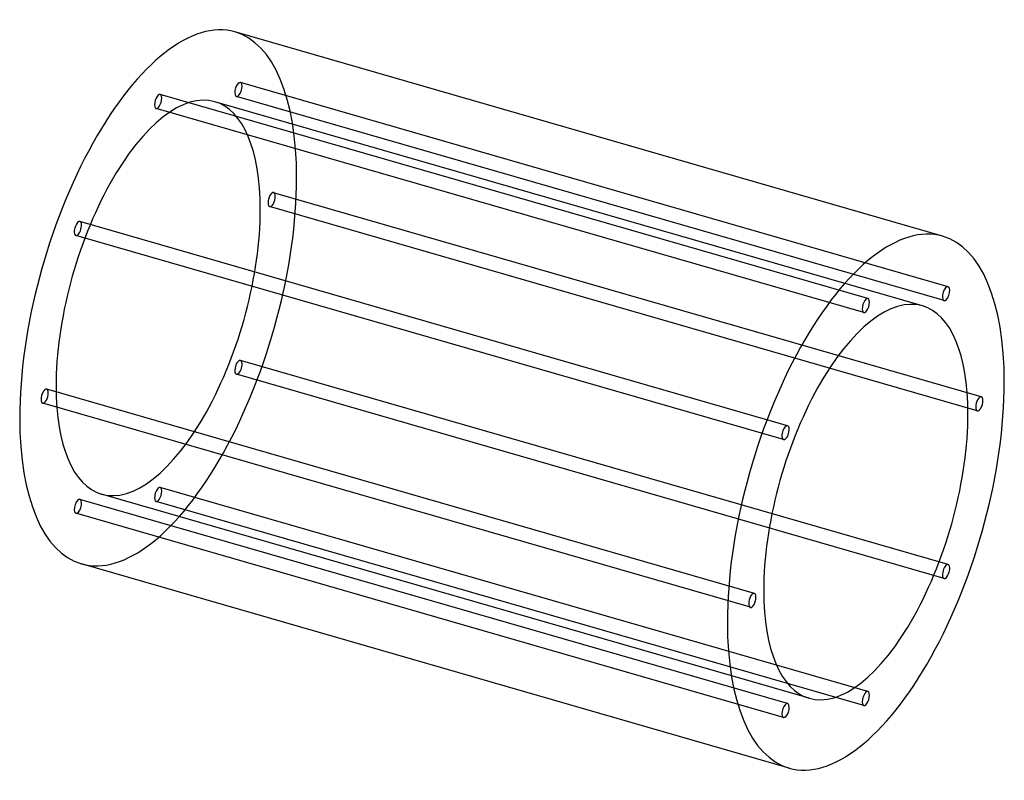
# Model space of a CAD drawing. Header units: millimetres. Extents: x -542 to 542, y -419 to 419.
import ezdxf

# ---------------------------------------------------------------- set-up
doc = ezdxf.new("R2010")
doc.units = ezdxf.units.MM
doc.layers.add('HIDDEN', color=7, linetype='Continuous')
doc.layers.add('THICK', color=7, linetype='Continuous')

msp = doc.modelspace()

# ---------------------------------------------------------------- linework, layer by layer
at = {"layer": 'HIDDEN'}
for p, q in [((480.3, 124.8), (-299.1, 349.8)), ((391.9, 111.7), (-387.5, 336.7)), ((452.1, 103.7), (-327.3, 328.7)), ((475.9, 109.5), (-303.5, 334.5)), ((387.5, 96.3), (-391.9, 321.3)), ((516.9, 3.4), (-262.5, 228.4)), ((512.5, -11.9), (-266.9, 213.1)), ((303.5, -28.3), (-475.9, 196.7)), ((299.1, -43.6), (-480.3, 181.4)), ((480.3, -181.4), (-299.1, 43.6)), ((475.9, -196.7), (-303.5, 28.3)), ((266.9, -213.1), (-512.5, 11.9)), ((262.5, -228.4), (-516.9, -3.4)), ((391.9, -321.3), (-387.5, -96.3)), ((327.3, -328.7), (-452.1, -103.7)), ((303.5, -334.5), (-475.9, -109.5)), ((387.5, -336.7), (-391.9, -111.7)), ((299.1, -349.8), (-480.3, -124.8))]:
    msp.add_line(p, q, dxfattribs=at)
for centre, major_axis, start_param, end_param in [((-389.7, 112.5), (84.6, 293), -0.982794, 0), ((-301.3, 342.1), (-2.22, -7.69), -3.141586, -0.197396), ((-301.3, 342.1), (-2.22, -7.69), 0.000007, 2.944197), ((-301.3, 342.1), (-2.22, -7.69), 2.944197, 3.141599), ((-389.7, 112.5), (-62.4, -216.2), -3.141592, -0.982794), ((-389.7, 329), (-2.22, -7.69), -3.141586, -2.55359), ((-389.7, 329), (-2.22, -7.69), 0.588003, 3.141599), ((-389.7, 329), (-2.22, -7.69), -2.55359, 0.000007), ((-389.7, 112.5), (-62.4, -216.2), 2.158799, 3.141593), ((-301.3, 342.1), (-2.22, -7.69), -0.197396, 0.000007), ((-389.7, 329), (-2.22, -7.69), 0.000007, 0.588003), ((-389.7, 112.5), (84.6, 293), -3.141592, -0.982794), ((-264.7, 220.8), (-2.22, -7.69), -3.141586, -0.982794), ((-264.7, 220.8), (-2.22, -7.69), 2.158799, 3.141599), ((-264.7, 220.8), (-2.22, -7.69), -0.982794, 0.000007), ((-264.7, 220.8), (-2.22, -7.69), 0.000007, 2.158799), ((-389.7, 112.5), (-62.4, -216.2), 0, 2.158799), ((-478.1, 189), (-2.22, -7.69), -3.141586, -1.768192), ((-478.1, 189), (-2.22, -7.69), 1.373401, 3.141599), ((-478.1, 189), (-2.22, -7.69), -1.768192, 0.000007), ((-478.1, 189), (-2.22, -7.69), 0.000007, 1.373401), ((-301.3, 36), (-2.22, -7.69), -3.141586, -1.768192), ((-301.3, 36), (-2.22, -7.69), 1.373401, 3.141599), ((-301.3, 36), (-2.22, -7.69), -1.768192, 0.000007), ((-301.3, 36), (-2.22, -7.69), 0.000007, 1.373401), ((-514.7, 4.2), (-2.22, -7.69), -3.141586, -0.982794), ((-514.7, 4.2), (-2.22, -7.69), 2.158799, 3.141599), ((-389.7, 112.5), (-62.4, -216.2), -0.982794, 0), ((-514.7, 4.2), (-2.22, -7.69), -0.982794, 0.000007), ((-514.7, 4.2), (-2.22, -7.69), 0.000007, 2.158799), ((-389.7, -104), (-2.22, -7.69), -2.55359, 0.000007), ((-389.7, -104), (-2.22, -7.69), -3.141586, -2.55359), ((-389.7, -104), (-2.22, -7.69), 0.588003, 3.141599), ((-478.1, -117.1), (-2.22, -7.69), -3.141586, -0.197396), ((-478.1, -117.1), (-2.22, -7.69), 0.000007, 2.944197), ((-478.1, -117.1), (-2.22, -7.69), 2.944197, 3.141599), ((-389.7, -104), (-2.22, -7.69), 0.000007, 0.588003), ((-478.1, -117.1), (-2.22, -7.69), -0.197396, 0.000007)]:
    msp.add_ellipse(centre, major_axis=major_axis, ratio=0.433013, start_param=start_param, end_param=end_param, dxfattribs=at)
at = {"layer": 'THICK'}
for p, q in [((474.3, 180.5), (-305.1, 405.5)), ((305.1, -405.5), (-474.3, -180.5))]:
    msp.add_line(p, q, dxfattribs=at)
for centre, major_axis, start_param, end_param in [((-389.7, 112.5), (84.6, 293), 0, 2.158799), ((389.7, -112.5), (-84.6, -293), -3.141592, -0.982794), ((389.7, -112.5), (-84.6, -293), 2.158799, 3.141593), ((478.1, 117.1), (2.22, 7.69), 0.000007, 2.944197), ((478.1, 117.1), (2.22, 7.69), -3.141586, -0.197396), ((478.1, 117.1), (2.22, 7.69), -0.197396, 0.000007), ((389.7, -112.5), (62.4, 216.2), 0, 2.158799), ((389.7, 104), (2.22, 7.69), 0.588003, 3.141599), ((389.7, 104), (2.22, 7.69), 0.000007, 0.588003), ((389.7, 104), (2.22, 7.69), -2.55359, 0.000007), ((478.1, 117.1), (2.22, 7.69), 2.944197, 3.141599), ((389.7, -112.5), (62.4, 216.2), -0.982794, 0), ((389.7, 104), (2.22, 7.69), -3.141586, -2.55359), ((389.7, -112.5), (-84.6, -293), 0, 2.158799), ((514.7, -4.2), (2.22, 7.69), 0.000007, 2.158799), ((514.7, -4.2), (2.22, 7.69), -0.982794, 0.000007), ((514.7, -4.2), (2.22, 7.69), 2.158799, 3.141599), ((514.7, -4.2), (2.22, 7.69), -3.141586, -0.982794), ((-389.7, 112.5), (84.6, 293), 2.158799, 3.141593), ((389.7, -112.5), (62.4, 216.2), -3.141592, -0.982794), ((301.3, -36), (2.22, 7.69), 0.000007, 1.373401), ((301.3, -36), (2.22, 7.69), -1.768192, 0.000007), ((301.3, -36), (2.22, 7.69), 1.373401, 3.141599), ((301.3, -36), (2.22, 7.69), -3.141586, -1.768192), ((478.1, -189), (2.22, 7.69), 0.000007, 1.373401), ((478.1, -189), (2.22, 7.69), -1.768192, 0.000007), ((478.1, -189), (2.22, 7.69), 1.373401, 3.141599), ((478.1, -189), (2.22, 7.69), -3.141586, -1.768192), ((264.7, -220.8), (2.22, 7.69), 0.000007, 2.158799), ((264.7, -220.8), (2.22, 7.69), -0.982794, 0.000007), ((389.7, -112.5), (62.4, 216.2), 2.158799, 3.141593), ((264.7, -220.8), (2.22, 7.69), 2.158799, 3.141599), ((264.7, -220.8), (2.22, 7.69), -3.141586, -0.982794), ((389.7, -112.5), (-84.6, -293), -0.982794, 0), ((389.7, -329), (2.22, 7.69), 0.588003, 3.141599), ((389.7, -329), (2.22, 7.69), 0.000007, 0.588003), ((389.7, -329), (2.22, 7.69), -2.55359, 0.000007), ((301.3, -342.1), (2.22, 7.69), 0.000007, 2.944197), ((301.3, -342.1), (2.22, 7.69), -3.141586, -0.197396), ((301.3, -342.1), (2.22, 7.69), -0.197396, 0.000007), ((389.7, -329), (2.22, 7.69), -3.141586, -2.55359), ((301.3, -342.1), (2.22, 7.69), 2.944197, 3.141599)]:
    msp.add_ellipse(centre, major_axis=major_axis, ratio=0.433013, start_param=start_param, end_param=end_param, dxfattribs=at)

doc.saveas('drawing.dxf')
